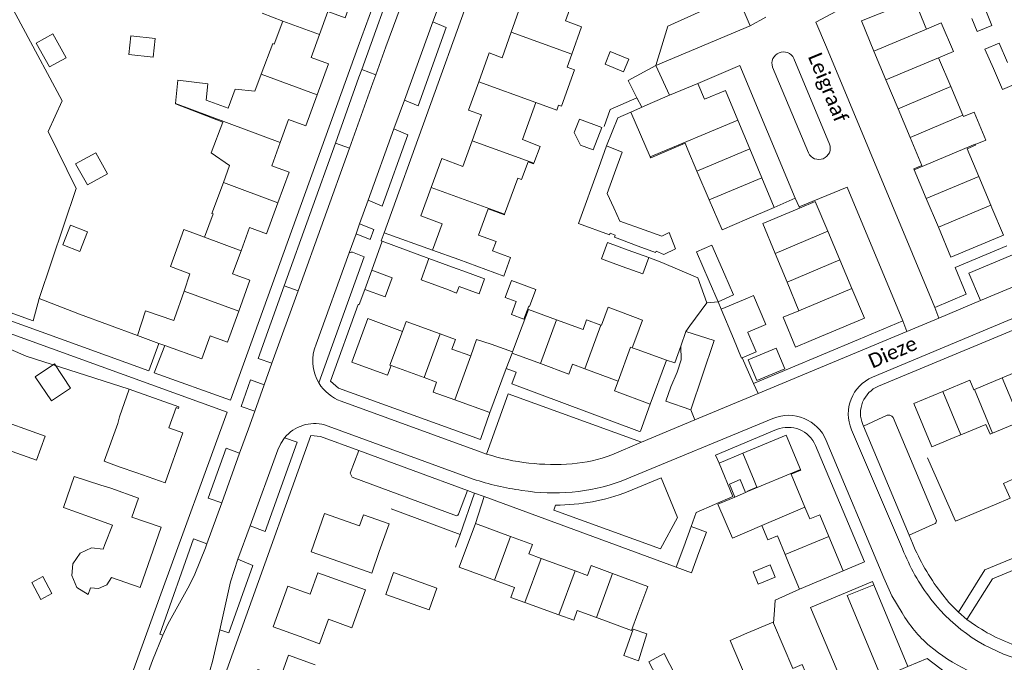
# Model space of a CAD drawing. Extents: x 177628 to 188968, y 384226 to 390673.
# Tile 116 of 256: x 183624 to 183794, y 385144 to 385255. Entities that reach past the tile are written whole.
import ezdxf

# ---------------------------------------------------------------- set-up
doc = ezdxf.new("R2010")
doc.units = 0
for name, color, linetype, lineweight in [('B01_D', 14, 'Continuous', 9), ('B01_F', 14, 'Continuous', 9), ('B01_T', 14, 'Continuous', 9), ('B02_F', 14, 'Continuous', 9), ('B02_T', 14, 'Continuous', 9), ('B07_D', 14, 'Continuous', 9), ('B11_F', 14, 'Continuous', 9), ('B11_S', 14, 'Continuous', 9), ('B14_F', 14, 'Continuous', 9), ('T03_F', 253, 'Continuous', 9), ('T04_F', 253, 'HAAG', 9), ('T04_T', 253, 'HAAG', 9), ('T05_F', 253, 'Continuous', 9), ('T05_T', 253, 'Continuous', 9), ('T22_D', 253, 'Continuous', 9), ('T22_T', 253, 'Continuous', 9), ('V00_F', 8, 'Continuous', 9), ('V00_T', 8, 'Continuous', 9), ('Z06', 7, 'Continuous', 9)]:
    doc.layers.add(name, color=color, linetype=linetype, lineweight=lineweight)
doc.styles.add('Legend', font='calibri.ttf')
doc.linetypes.add('HAAG', pattern='A,4,-1,[5,TOPOCAD.SHX,S=0.35,R=0,X=-0.35,Y=-0.35],-1', length=6)

msp = doc.modelspace()

# ---------------------------------------------------------------- linework, layer by layer
at = {"layer": 'B01_D', "linetype": 'Continuous'}
for points in [[(183675.96, 385252.23), (183677.397, 385256.193), (183680.399, 385255.116), (183682.365, 385260.498)], [(183675.553, 385241.796), (183677.499, 385247.123), (183674.502, 385248.21), (183675.96, 385252.23)], [(183669.14, 385233.53), (183670.588, 385237.509), (183673.588, 385236.418), (183675.553, 385241.796)], [(183668.76, 385223.1), (183670.695, 385228.424), (183667.679, 385229.513), (183669.14, 385233.53)], [(183662.367, 385214.821), (183663.818, 385218.815), (183666.802, 385217.712), (183668.76, 385223.1)], [(183661.967, 385204.377), (183663.908, 385209.717), (183660.909, 385210.806), (183662.367, 385214.821)], [(183661.967, 385204.377), (183660.017, 385199.011), (183657.021, 385200.091), (183655.562, 385196.106), (183649.181, 385198.409)], [(183650.74, 385202.73), (183650.878, 385203.112)], [(183794.093, 385192.832), (183798.902, 385194.835)], [(183783.793, 385190.463), (183788.474, 385192.413), (183789.156, 385190.775), (183789.284, 385190.828)], [(183789.284, 385190.828), (183794.093, 385192.832)], [(183786.435, 385182.792), (183781.914, 385180.908), (183778.8, 385188.383), (183783.793, 385190.463)], [(183704.831, 385158.344), (183700.139, 385160.072), (183702.932, 385167.654)], [(183702.932, 385167.654), (183709.001, 385165.418)], [(183709.001, 385165.418), (183712.8, 385164.019), (183712.195, 385162.377), (183714.278, 385161.61)], [(183714.278, 385161.61), (183720.159, 385159.443)], [(183720.159, 385159.443), (183722.303, 385158.653), (183722.933, 385160.363), (183726.671, 385158.986)], [(183726.671, 385158.986), (183732.74, 385156.75), (183731.034, 385152.12)]]:
    msp.add_lwpolyline(points, dxfattribs=at)
at = {"layer": 'B01_F', "linetype": 'Continuous'}
msp.add_lwpolyline([(183633.497, 385175.748), (183638.109, 385174.283)], dxfattribs=at)
at = {"layer": 'B01_T', "linetype": 'Continuous'}
for points in [[(183710.28, 385262.804), (183708.51, 385257.91), (183710.75, 385257.14), (183709.124, 385252.601)], [(183720.216, 385259.224), (183718.521, 385254.55)], [(183771.868, 385249.33), (183769.742, 385254.582), (183778.888, 385258.258), (183780.75, 385253.627)], [(183669.594, 385254.513), (183668.088, 385250.553), (183667.883, 385250.631), (183665.864, 385245.323)], [(183666.026, 385255.877), (183669.594, 385254.513)], [(183709.124, 385252.601), (183707.548, 385248.201), (183705.317, 385249.013), (183703.497, 385244.006)], [(183780.951, 385253.153), (183780.75, 385253.627)], [(183773.963, 385244.353), (183771.868, 385249.33)], [(183785.161, 385243.207), (183783.056, 385248.18)], [(183665.864, 385245.323), (183664.751, 385242.397), (183661.373, 385242.729), (183660.13, 385239.461)], [(183776.058, 385239.376), (183773.963, 385244.353)], [(183703.497, 385244.006), (183701.722, 385239.125), (183703.998, 385238.297), (183702.364, 385233.803)], [(183736.536, 385241.705), (183741.417, 385243.747)], [(183741.417, 385243.747), (183742.559, 385241.017), (183746.177, 385242.527), (183748.332, 385237.377)], [(183787.266, 385238.234), (183785.161, 385243.207)], [(183733.169, 385240.297), (183736.536, 385241.705)], [(183711.087, 385234.051), (183713.397, 385240.423)], [(183778.153, 385234.399), (183776.058, 385239.376)], [(183748.332, 385237.377), (183750.41, 385232.409)], [(183787.358, 385238.016), (183787.266, 385238.234)], [(183659.313, 385226.622), (183660.385, 385229.533), (183657.185, 385231.718), (183659.222, 385237.073)], [(183778.85, 385228.833), (183778.79, 385228.976), (183780.188, 385229.565), (183778.153, 385234.399)], [(183702.364, 385233.803), (183700.766, 385229.407), (183697.096, 385230.742), (183695.279, 385225.745)], [(183741.266, 385228.584), (183739.68, 385232.289)], [(183750.41, 385232.409), (183752.488, 385227.442)], [(183790.021, 385227.676), (183788.022, 385232.464), (183789.456, 385233.061), (183789.399, 385233.196)], [(183780.945, 385223.856), (183778.85, 385228.833)], [(183743.385, 385223.634), (183741.266, 385228.584)], [(183752.488, 385227.442), (183754.643, 385222.29)], [(183792.102, 385222.693), (183790.021, 385227.676)], [(183656.06, 385217.172), (183657.535, 385221.179), (183657.337, 385221.252), (183659.313, 385226.622)], [(183695.279, 385225.745), (183693.489, 385220.823), (183697.175, 385219.483), (183695.521, 385214.933)], [(183783.04, 385218.879), (183780.945, 385223.856)], [(183705.145, 385222.067), (183703.489, 385217.5)], [(183749.891, 385220.301), (183745.608, 385218.441), (183743.385, 385223.634)], [(183754.643, 385222.29), (183749.891, 385220.301)], [(183759, 385222.181), (183757.197, 385221.419)], [(183763.895, 385218.196), (183761.724, 385223.333), (183759, 385222.181)], [(183792.283, 385222.26), (183794.274, 385217.531), (183785.212, 385213.717), (183783.04, 385218.879)], [(183792.283, 385222.26), (183792.102, 385222.693)], [(183757.197, 385221.419), (183752.685, 385219.499), (183754.799, 385214.351)], [(183652.506, 385207.846), (183653.537, 385210.845), (183650.142, 385212.088), (183652.49, 385218.503), (183656.06, 385217.172)], [(183763.895, 385218.196), (183765.989, 385213.243)], [(183695.521, 385214.933), (183700.054, 385213.284)], [(183705.91, 385214.779), (183709.01, 385213.655), (183707.831, 385210.404), (183700.054, 385213.284)], [(183754.799, 385214.351), (183756.842, 385209.377)], [(183765.989, 385213.243), (183768.082, 385208.29)], [(183756.842, 385209.377), (183758.885, 385204.403)], [(183650.878, 385203.112), (183652.506, 385207.846)], [(183768.082, 385208.29), (183770.253, 385203.153), (183761.05, 385199.264)], [(183710.993, 385201.793), (183712.116, 385204.648), (183716.965, 385202.862)], [(183688.955, 385201.379), (183684.29, 385203.075), (183681.546, 385195.53), (183687.72, 385193.285), (183688.329, 385194.961)], [(183690.31, 385200.857), (183690.932, 385202.564), (183696.823, 385200.419)], [(183710.993, 385201.793), (183709.352, 385197.32)], [(183716.965, 385202.862), (183721.557, 385201.171), (183722.175, 385202.851), (183724.624, 385201.949)], [(183724.624, 385201.949), (183724.722, 385201.913)], [(183688.955, 385201.379), (183690.31, 385200.857)], [(183696.823, 385200.419), (183699.478, 385199.452), (183698.869, 385197.78), (183702.107, 385196.646)], [(183730.681, 385199.719), (183730.058, 385198.028)], [(183708.266, 385194.424), (183709.267, 385197.094)], [(183714.187, 385195.289), (183709.267, 385197.094)], [(183730.058, 385198.028), (183731.095, 385197.684)], [(183731.095, 385197.684), (183735.971, 385195.896)], [(183688.329, 385194.961), (183694.066, 385192.875)], [(183721.852, 385194.392), (183719.725, 385195.172), (183719.106, 385193.484), (183714.187, 385195.289)], [(183735.971, 385195.896), (183733.185, 385188.299)], [(183708.266, 385194.424), (183705.405, 385186.811)], [(183727.623, 385192.275), (183721.852, 385194.392)], [(183694.066, 385192.875), (183696.216, 385192.093), (183695.593, 385190.379), (183699.342, 385189.016)], [(183733.185, 385188.299), (183726.997, 385190.569), (183727.623, 385192.275)], [(183643.042, 385190.863), (183641.347, 385186.071)], [(183644.364, 385176.41), (183649.228, 385174.69), (183652.284, 385183.331), (183649.879, 385184.183), (183651.172, 385187.682), (183651.532, 385187.544), (183651.617, 385187.828), (183643.042, 385190.863)], [(183705.405, 385186.811), (183699.342, 385189.016)], [(183641.347, 385186.071), (183641.032, 385184.946)], [(183792.426, 385183.287), (183791.967, 385183.094), (183791.266, 385184.764), (183786.909, 385182.985)], [(183797.23, 385185.302), (183792.426, 385183.287)], [(183759.178, 385176.953), (183756.696, 385182.922), (183749.186, 385179.798)], [(183786.909, 385182.985), (183786.435, 385182.792)], [(183749.186, 385179.798), (183751.162, 385175.047)], [(183641.313, 385177.461), (183644.364, 385176.41)], [(183759.178, 385176.953), (183759.213, 385176.869), (183757.581, 385176.19), (183759.952, 385170.491)], [(183638.109, 385174.283), (183639.837, 385173.734)], [(183751.162, 385175.047), (183751.647, 385173.916), (183749.992, 385173.218), (183750.022, 385173.147)], [(183639.964, 385158.315), (183644.919, 385156.58), (183648.559, 385166.976), (183643.502, 385168.746), (183644.658, 385172.047), (183639.837, 385173.734)], [(183686.3, 385162.792), (183687.979, 385167.571), (183683.564, 385169.122), (183682.892, 385167.209), (183676.819, 385169.342), (183674.503, 385162.748), (183679.28, 385161.069)], [(183759.952, 385170.491), (183760.81, 385168.427), (183762.51, 385169.134), (183764.057, 385165.414)], [(183638.805, 385164.002), (183640.139, 385167.354), (183636.126, 385168.808)], [(183752.486, 385167.312), (183753.538, 385164.82), (183755.209, 385165.525), (183756.513, 385162.276)], [(183764.057, 385165.414), (183766.54, 385159.446)], [(183638.805, 385164.002), (183638.521, 385163.192)], [(183686.3, 385162.792), (183684.983, 385159.043)], [(183684.983, 385159.043), (183679.28, 385161.069)], [(183756.513, 385162.276), (183757.094, 385160.828)], [(183758.977, 385156.3), (183757.094, 385160.828)], [(183680.323, 385157.433), (183675.685, 385159.11), (183674.347, 385155.409), (183670.474, 385156.81), (183667.93, 385149.772), (183672.621, 385148.076)], [(183766.54, 385159.446), (183758.977, 385156.3)], [(183680.323, 385157.433), (183683.902, 385156.138)], [(183706.21, 385157.842), (183704.831, 385158.344)], [(183711.47, 385153.988), (183709.058, 385154.869), (183709.681, 385156.577), (183706.21, 385157.842)], [(183683.902, 385156.138), (183681.555, 385149.618), (183677.504, 385151.077), (183675.974, 385146.827), (183672.621, 385148.076)], [(183717.358, 385151.838), (183711.47, 385153.988)], [(183723.864, 385151.369), (183720.553, 385152.578), (183719.939, 385150.896), (183717.358, 385151.838)], [(183731.034, 385152.12), (183729.96, 385149.143), (183723.864, 385151.369)], [(183754.525, 385150.406), (183754.46, 385150.56), (183749.889, 385148.644)], [(183779.585, 385135.044), (183772.07, 385131.93), (183772.81, 385130.31), (183769.33, 385128.83), (183762.37, 385131.67), (183760.91, 385135.04), (183762.63, 385135.78), (183759.46, 385143.27), (183757.83, 385142.58), (183754.525, 385150.406)], [(183749.889, 385148.644), (183747.026, 385147.376), (183750.557, 385138.967)], [(183675.206, 385143.173), (183670.577, 385144.849), (183669.18, 385140.991), (183665.294, 385142.398), (183662.502, 385134.687), (183671.907, 385131.281), (183673.638, 385136.061)]]:
    msp.add_lwpolyline(points, dxfattribs=at)
at = {"layer": 'B02_F', "linetype": 'Continuous'}
for points in [[(183793.556, 385250.733), (183795.005, 385247.35)], [(183741.162, 385214.617), (183743.392, 385209.529)], [(183743.392, 385209.529), (183744.938, 385206)], [(183744.938, 385206), (183747.592, 385207.163)]]:
    msp.add_lwpolyline(points, dxfattribs=at)
at = {"layer": 'B02_T', "linetype": 'Continuous'}
for points in [[(183788.815, 385254.989), (183789.725, 385252.738), (183792.259, 385253.761), (183791.332, 385256.055)], [(183694.88, 385213.488), (183693.527, 385209.765), (183698.282, 385208.038)], [(183699.61, 385211.769), (183694.88, 385213.488)], [(183699.61, 385211.769), (183700.948, 385211.274)], [(183700.948, 385211.274), (183704.519, 385209.954), (183703.574, 385207.364), (183700.091, 385208.634)], [(183700.091, 385208.634), (183699.668, 385207.474), (183698.282, 385208.038)], [(183710.001, 385206.017), (183708.098, 385206.721), (183709.188, 385209.666), (183713.396, 385208.11)], [(183713.396, 385208.11), (183712.307, 385205.164), (183712.185, 385205.209)], [(183745.444, 385204.726), (183749.989, 385206.619)], [(183750.065, 385200.747), (183753.158, 385202.034), (183751.063, 385207.065), (183749.989, 385206.619)], [(183747.57, 385199.621), (183745.444, 385204.726)], [(183750.09, 385200.686), (183751.495, 385197.313), (183749.109, 385196.319)], [(183750.065, 385200.747), (183750.09, 385200.686)], [(183749.109, 385196.319), (183748.97, 385196.261), (183747.57, 385199.621)], [(183795.434, 385172.044), (183794.308, 385174.573), (183795.783, 385175.23)], [(183740.284, 385167.119), (183738.979, 385163.606)], [(183742.918, 385166.14), (183740.284, 385167.119)], [(183742.918, 385166.14), (183741.613, 385162.628)], [(183738.979, 385163.606), (183737.674, 385160.093)], [(183741.613, 385162.628), (183740.308, 385159.115)], [(183696.264, 385156.469), (183694.926, 385152.701), (183687.403, 385155.373), (183688.741, 385159.141), (183696.264, 385156.469)], [(183737.674, 385160.093), (183740.308, 385159.115)]]:
    msp.add_lwpolyline(points, dxfattribs=at)
at = {"layer": 'B07_D', "linetype": 'Continuous'}
for points in [[(183669.594, 385254.513), (183675.96, 385252.23)], [(183709.124, 385252.601), (183719.602, 385248.807)], [(183771.868, 385249.33), (183780.951, 385253.153)], [(183773.963, 385244.353), (183783.056, 385248.18)], [(183665.864, 385245.323), (183675.553, 385241.796)], [(183703.497, 385244.006), (183713.397, 385240.423)], [(183776.058, 385239.376), (183785.161, 385243.207)], [(183651.026, 385240.277), (183669.14, 385233.53)], [(183748.332, 385237.377), (183733.182, 385231.04)], [(183778.153, 385234.399), (183787.266, 385238.234)], [(183702.364, 385233.803), (183713.028, 385229.94)], [(183750.41, 385232.409), (183741.266, 385228.584)], [(183778.85, 385228.833), (183789.371, 385233.261), (183789.399, 385233.196)], [(183752.488, 385227.442), (183743.385, 385223.634)], [(183790.021, 385227.676), (183780.945, 385223.856)], [(183668.76, 385223.1), (183659.313, 385226.622)], [(183695.279, 385225.745), (183707.986, 385221.133)], [(183792.102, 385222.693), (183783.04, 385218.879)], [(183662.367, 385214.821), (183656.06, 385217.172)], [(183763.895, 385218.196), (183754.799, 385214.351)], [(183765.989, 385213.243), (183756.842, 385209.377)], [(183652.506, 385207.846), (183661.967, 385204.377)], [(183768.082, 385208.29), (183758.885, 385204.403)], [(183714.187, 385195.289), (183716.965, 385202.862)], [(183721.852, 385194.392), (183724.624, 385201.949)], [(183688.329, 385194.961), (183688.126, 385195.018), (183690.31, 385200.857)], [(183694.066, 385192.875), (183696.823, 385200.419)], [(183727.623, 385192.275), (183729.768, 385198.124), (183730.058, 385198.028)], [(183699.342, 385189.016), (183702.107, 385196.646)], [(183709.352, 385197.32), (183709.267, 385197.094)], [(183797.23, 385185.302), (183794.093, 385192.832)], [(183786.909, 385182.985), (183783.793, 385190.463)], [(183792.426, 385183.287), (183789.284, 385190.828)], [(183759.178, 385176.953), (183750.022, 385173.147)], [(183747.841, 385172.198), (183749.684, 385172.992)], [(183759.952, 385170.491), (183752.486, 385167.312)], [(183709.001, 385165.418), (183706.21, 385157.842)], [(183764.057, 385165.414), (183756.513, 385162.276)], [(183714.278, 385161.61), (183711.47, 385153.988)], [(183720.159, 385159.443), (183717.358, 385151.838)], [(183726.671, 385158.986), (183723.864, 385151.369)]]:
    msp.add_lwpolyline(points, dxfattribs=at)
at = {"layer": 'B11_F', "linetype": 'Continuous'}
msp.add_lwpolyline([(183649.181, 385198.409), (183648.168, 385198.781), (183644.46, 385200.143), (183645.847, 385204.399), (183650.74, 385202.73)], dxfattribs=at)
at = {"layer": 'B11_S', "linetype": 'Continuous'}
for points in [[(183718.521, 385254.55), (183721.301, 385253.556), (183719.602, 385248.807)], [(183783.056, 385248.18), (183785.644, 385249.276), (183783.539, 385254.249), (183780.951, 385253.153)], [(183719.602, 385248.807), (183718.795, 385246.549)], [(183713.397, 385240.423), (183716.987, 385239.139), (183717.288, 385239.982), (183717.798, 385239.799), (183720.051, 385246.1), (183718.795, 385246.549)], [(183660.13, 385239.461), (183656.344, 385240.843), (183656.604, 385243.676), (183651.433, 385244.31), (183651.026, 385240.277)], [(183651.026, 385240.277), (183651.019, 385240.211), (183659.222, 385237.073)], [(183729.822, 385238.789), (183733.169, 385240.297)], [(183733.182, 385231.04), (183729.822, 385238.789)], [(183787.358, 385238.016), (183789.213, 385238.79), (183791.229, 385233.96), (183789.399, 385233.196)], [(183711.087, 385234.051), (183714.118, 385232.834), (183713.028, 385229.94)], [(183736.535, 385232.253), (183733.262, 385230.856), (183733.182, 385231.04)], [(183736.535, 385232.253), (183739.201, 385233.408), (183739.68, 385232.289)], [(183713.028, 385229.94), (183712.99, 385229.838), (183712.07, 385230.206), (183710.92, 385227.123), (183710.266, 385227.356), (183707.986, 385221.133)], [(183707.986, 385221.133), (183707.95, 385221.034), (183705.145, 385222.067)], [(183703.489, 385217.5), (183706.504, 385216.402), (183705.91, 385214.779)], [(183730.681, 385199.719), (183731.811, 385202.787), (183725.9, 385205.025), (183724.722, 385201.913)], [(183761.05, 385199.264), (183758.316, 385198.141), (183756.197, 385203.299), (183758.885, 385204.403)], [(183705.639, 385198.632), (183703.115, 385199.486), (183702.107, 385196.646)], [(183709.352, 385197.32), (183705.639, 385198.632)], [(183641.032, 385184.946), (183638.692, 385178.398), (183641.313, 385177.461)], [(183633.497, 385175.748), (183631.664, 385170.425), (183636.126, 385168.808)], [(183750.022, 385173.147), (183749.684, 385172.992)], [(183747.841, 385172.198), (183744.884, 385170.994), (183747.412, 385165.095), (183752.486, 385167.312)], [(183638.521, 385163.192), (183636.506, 385163.411), (183634.535, 385162.532), (183633.25, 385160.642), (183633.106, 385158.639), (183633.955, 385156.551), (183635.904, 385155.334), (183636.311, 385156.535), (183637.696, 385156.403), (183639.144, 385157.051), (183639.964, 385158.315)]]:
    msp.add_lwpolyline(points, dxfattribs=at)
at = {"layer": 'B14_F', "linetype": 'Continuous'}
for points in [[(183629.238, 385246.596), (183632.093, 385248.187), (183629.793, 385252.315), (183626.938, 385250.724), (183629.238, 385246.596)], [(183647.148, 385248.287), (183647.513, 385251.502), (183643.297, 385251.981), (183642.932, 385248.766), (183647.148, 385248.287)], [(183728.559, 385245.766), (183729.458, 385247.969), (183726.272, 385249.27), (183725.373, 385247.067), (183728.559, 385245.766)], [(183793.556, 385250.733), (183791.1, 385249.661), (183792.559, 385246.32)], [(183792.559, 385246.32), (183794.136, 385242.707), (183796.543, 385243.758)], [(183724.805, 385236.132), (183723.32, 385232.259), (183721.112, 385233.087), (183720.026, 385235.233), (183720.951, 385237.555), (183724.805, 385236.132)], [(183724.254, 385229.216), (183725.595, 385232.944)], [(183725.595, 385232.944), (183728.331, 385231.881), (183726.991, 385228.231)], [(183633.759, 385229.823), (183637.233, 385231.764), (183639.263, 385228.132), (183635.789, 385226.191), (183633.759, 385229.823)], [(183720.775, 385219.542), (183724.254, 385229.216)], [(183726.991, 385228.231), (183725.705, 385224.728), (183726.868, 385222.231)], [(183726.868, 385222.231), (183727.936, 385219.939), (183732.143, 385218.427)], [(183631.526, 385215.836), (183634.507, 385214.686), (183635.826, 385218.104), (183632.845, 385219.254), (183631.526, 385215.836)], [(183731.078, 385215.622), (183727.003, 385217.17), (183727.105, 385217.49), (183726.229, 385217.847), (183726.137, 385217.571), (183720.775, 385219.542)], [(183732.143, 385218.427), (183735.186, 385217.334), (183736.477, 385217.943), (183737.57, 385215.14), (183735.527, 385214.19), (183734.191, 385214.731), (183734.082, 385214.482), (183731.078, 385215.622)], [(183728.347, 385212.099), (183724.754, 385213.396), (183725.779, 385216.233), (183729.386, 385214.931)], [(183746.061, 385210.657), (183743.816, 385215.78), (183741.162, 385214.617)], [(183732.926, 385213.654), (183731.901, 385210.817), (183728.347, 385212.099)], [(183729.386, 385214.931), (183732.926, 385213.654)], [(183683.767, 385208.134), (183684.998, 385211.441)], [(183684.998, 385211.441), (183688.545, 385210.121), (183687.314, 385206.814), (183683.767, 385208.134)], [(183747.592, 385207.163), (183746.061, 385210.657)], [(183712.185, 385205.209), (183711.328, 385202.954), (183709.152, 385203.781), (183710.001, 385206.017)], [(183750.143, 385195.948), (183751.618, 385192.394), (183756.462, 385194.404), (183754.987, 385197.958), (183750.143, 385195.948)], [(183629.554, 385188.848), (183632.863, 385191.059), (183630.071, 385195.238), (183626.762, 385193.027), (183629.554, 385188.848)], [(183626.987, 385178.566), (183628.485, 385182.765), (183619.135, 385186.099), (183618.649, 385184.739), (183615.425, 385185.891), (183614.25, 385182.599), (183615.914, 385182.004), (183616.125, 385182.595), (183617.758, 385182.013), (183617.708, 385181.873), (183626.987, 385178.566)], [(183749.684, 385172.992), (183748.761, 385175.235), (183746.875, 385174.452), (183747.841, 385172.198)], [(183750.968, 385159.288), (183751.834, 385157.165), (183754.768, 385158.362), (183753.902, 385160.485), (183750.968, 385159.288)], [(183627.727, 385154.51), (183629.636, 385155.52), (183628.089, 385158.445), (183626.18, 385157.435), (183627.727, 385154.51)], [(183732.564, 385148.537), (183730.238, 385149.378), (183728.584, 385144.803)], [(183732.564, 385148.537), (183731.168, 385143.869)], [(183731.168, 385143.869), (183728.584, 385144.803)], [(183734.898, 385139.954), (183737.552, 385141.353), (183735.56, 385145.136), (183732.906, 385143.737), (183734.898, 385139.954)]]:
    msp.add_lwpolyline(points, dxfattribs=at)
at = {"layer": 'T03_F', "linetype": 'Continuous'}
for points in [[(183732.926, 385213.654), (183735.161, 385212.751)], [(183611.557, 385208.04), (183626.417, 385202.675)], [(183688.341, 385170.189), (183700.307, 385165.759)], [(183700.307, 385165.759), (183699.494, 385163.526)]]:
    msp.add_lwpolyline(points, dxfattribs=at)
at = {"layer": 'T04_F', "linetype": 'HAAG'}
for points in [[(183627.439, 385206.557), (183633.841, 385225.555), (183629.016, 385235.439), (183631.424, 385240.722), (183611.117, 385278.508), (183624.579, 385285.876), (183617.158, 385304.583)], [(183735.161, 385212.751), (183741.434, 385210.149), (183742.988, 385205.781)], [(183626.417, 385202.675), (183627.439, 385206.557)], [(183627.439, 385206.557), (183634.439, 385203.824)], [(183742.988, 385205.781), (183740, 385201.84)], [(183634.439, 385203.824), (183644.46, 385200.143)], [(183616.415, 385200.395), (183625.191, 385196.574)], [(183625.191, 385196.574), (183643.042, 385190.863)], [(183792.72, 385170.893), (183786.004, 385168.039), (183781.166, 385179.012)]]:
    msp.add_lwpolyline(points, dxfattribs=at)
at = {"layer": 'T04_T', "linetype": 'HAAG'}
msp.add_lwpolyline([(183648.521, 385155.423), (183642.022, 385137.562)], dxfattribs=at)
at = {"layer": 'T05_F', "linetype": 'Continuous'}
for points in [[(183734.16, 385246.82), (183736.218, 385253.632), (183745.468, 385257.775)], [(183730.858, 385241.265), (183729.334, 385244.234), (183734.16, 385246.82)], [(183725.189, 385236.321), (183726.231, 385239.224), (183730.858, 385241.265)], [(183725.595, 385232.944), (183727.572, 385237.775), (183729.822, 385238.789)], [(183684.998, 385211.441), (183686.792, 385216.454)], [(183686.792, 385216.454), (183694.88, 385213.488)], [(183683.767, 385208.134), (183682.792, 385205.493)], [(183745.444, 385204.726), (183744.938, 385206)], [(183749.109, 385196.319), (183751.059, 385191.85)], [(183795.434, 385172.044), (183792.72, 385170.893)]]:
    msp.add_lwpolyline(points, dxfattribs=at)
at = {"layer": 'T05_T', "linetype": 'Continuous'}
for points in [[(183769.221, 385199.474), (183751.059, 385191.85)], [(183745.09, 385178.08), (183749.186, 385179.798)], [(183740.284, 385167.119), (183741.1, 385169.52), (183747.46, 385172.29), (183745.09, 385178.08)]]:
    msp.add_lwpolyline(points, dxfattribs=at)
at = {"layer": 'T22_D', "linetype": 'Continuous'}
for points in [[(183730.858, 385241.265), (183731.698, 385239.634)], [(183744.938, 385206), (183742.988, 385205.781)]]:
    msp.add_lwpolyline(points, dxfattribs=at)
at = {"layer": 'T22_T', "linetype": 'Continuous'}
for points in [[(183758.273, 385223.921), (183758.92, 385222.38)], [(183686.622, 385216.516), (183687.123, 385217.903)], [(183702.765, 385172.912), (183704.436, 385172.298)], [(183754.81, 385154.39), (183754.686, 385152.654)]]:
    msp.add_lwpolyline(points, dxfattribs=at)
at = {"layer": 'V00_F', "linetype": 'Continuous'}
for points in [[(183689.426, 385263.373), (183683.252, 385246.139)], [(183748.255, 385258.895), (183750.477, 385253.709)], [(183695.546, 385254.393), (183697.856, 385253.416)], [(183683.252, 385246.139), (183682.774, 385244.804)], [(183683.252, 385246.139), (183685.701, 385245.248)], [(183678.7, 385233.43), (183682.774, 385244.804)], [(183690.652, 385240.881), (183692.993, 385239.851)], [(183688.839, 385235.875), (183691.209, 385234.865)], [(183669.858, 385208.747), (183678.7, 385233.43)], [(183681.129, 385232.56), (183678.7, 385233.43)], [(183754.643, 385222.29), (183758.273, 385223.921)], [(183686.799, 385222.541), (183684.373, 385223.544)], [(183758.92, 385222.38), (183759, 385222.181)], [(183844.568, 385221.329), (183847.175, 385214.803), (183835.191, 385191.451), (183821.124, 385185.831), (183815.967, 385170.283), (183815.839, 385169.814), (183791.087, 385159.613), (183786.492, 385152.298)], [(183685.348, 385218.487), (183682.889, 385219.447)], [(183682.268, 385217.732), (183684.727, 385216.752)], [(183695.521, 385214.933), (183687.123, 385217.903)], [(183686.792, 385216.454), (183686.622, 385216.516)], [(183683.652, 385213.748), (183681.643, 385214.566), (183681.413, 385214.566), (183681.08, 385214.452)], [(183669.858, 385208.747), (183665.362, 385196.197), (183667.724, 385195.349)], [(183672.242, 385207.891), (183669.858, 385208.747)], [(183782.4, 385204.99), (183783.109, 385203.171)], [(183776.86, 385202.68), (183777.576, 385200.859)], [(183744.264, 385199.285), (183739.31, 385200.83)], [(183646.427, 385194.049), (183648.168, 385198.781)], [(183649.181, 385198.409), (183647.342, 385193.719)], [(183738.448, 385198.317), (183738.511, 385195.959), (183737.829, 385193.81), (183736.761, 385191.276), (183735.87, 385188.769), (183740.222, 385187.301)], [(183666.39, 385191.645), (183664.034, 385192.489), (183662.387, 385187.892)], [(183840.862, 385134.876), (183845.645, 385162.721), (183845.635, 385165.59), (183844.797, 385168.112), (183835.958, 385189.708), (183822.652, 385184.392), (183817.789, 385169.732), (183817.502, 385168.681), (183817.046, 385168.253), (183792.375, 385158.085), (183787.957, 385151.054)], [(183662.387, 385187.892), (183664.735, 385187.051)], [(183770.075, 385184.473), (183774.173, 385186.359), (183774.609, 385186.4), (183774.969, 385186.23), (183775.202, 385185.965), (183782.696, 385168.084), (183782.566, 385167.749), (183782.455, 385167.627), (183777.958, 385165.644)], [(183662.129, 385179.815), (183659.794, 385180.653), (183656.709, 385172.043), (183659.03, 385171.211)], [(183701.537, 385173.363), (183700.024, 385169.253), (183699.858, 385169.088), (183699.638, 385168.957), (183681.598, 385175.647), (183681.229, 385176.319), (183682.73, 385180.269)], [(183700.307, 385165.759), (183702.765, 385172.912)], [(183702.932, 385167.654), (183704.436, 385172.298)], [(183663.928, 385167.215), (183666.536, 385166.237)], [(183648.857, 385148.34), (183648.339, 385148.513), (183654.175, 385164.968), (183656.481, 385164.136)], [(183664.439, 385160.384), (183661.81, 385161.442)], [(183777.76, 385142.89), (183773.168, 385140.943), (183767.244, 385155.166), (183771.878, 385157.034)]]:
    msp.add_lwpolyline(points, dxfattribs=at)
at = {"layer": 'V00_T', "linetype": 'Continuous'}
for points in [[(183758.894, 385322.063), (183716.45, 385299.15), (183687.123, 385217.903)], [(183695.132, 385272.571), (183694.184, 385269.033), (183693.11, 385265.532), (183687.441, 385250.08), (183685.701, 385245.248)], [(183647.342, 385193.719), (183660.55, 385188.95), (183682.614, 385250.106), (183685.19, 385257.058), (183687.621, 385264.062)], [(183695.546, 385254.393), (183697.206, 385258.916)], [(183768.853, 385258.114), (183761.82, 385254.33), (183763.664, 385250.007), (183782.4, 385204.99)], [(183690.652, 385240.881), (183695.546, 385254.393)], [(183753.202, 385255.2), (183750.477, 385253.709)], [(183692.993, 385239.851), (183697.856, 385253.416)], [(183750.477, 385253.709), (183734.16, 385246.82)], [(183764.21, 385233.25), (183758.029, 385248.071)], [(183734.16, 385246.82), (183736.536, 385241.705)], [(183741.417, 385243.747), (183748.66, 385246.83), (183758.273, 385223.921)], [(183754.35, 385246.56), (183760.555, 385231.76)], [(183685.701, 385245.248), (183685.192, 385243.835)], [(183681.129, 385232.56), (183685.192, 385243.835)], [(183688.839, 385235.875), (183690.652, 385240.881)], [(183684.373, 385223.544), (183688.839, 385235.875)], [(183686.799, 385222.541), (183691.209, 385234.865)], [(183672.242, 385207.891), (183681.129, 385232.56)], [(183832.741, 385229.535), (183788.29, 385210.93), (183790.315, 385206.182)], [(183758.92, 385222.38), (183767.23, 385225.83), (183776.86, 385202.68)], [(183834.628, 385224.697), (183790.315, 385206.182)], [(183682.889, 385219.447), (183684.373, 385223.544)], [(183843.276, 385222.914), (183771.628, 385192.953)], [(183598.312, 385221.584), (183611.685, 385204.35), (183659.97, 385186.89), (183648.521, 385155.423)], [(183772.653, 385191.372), (183843.88, 385221.02), (183844.568, 385221.329)], [(183682.268, 385217.732), (183682.889, 385219.447)], [(183681.08, 385214.452), (183682.268, 385217.732)], [(183684.727, 385216.752), (183685.348, 385218.487)], [(183782.4, 385204.99), (183787.87, 385207.29), (183785.95, 385211.93), (183794.891, 385215.669)], [(183675.359, 385198.657), (183681.08, 385214.452)], [(183675.85, 385191.946), (183683.652, 385213.748)], [(183611.557, 385208.04), (183613.08, 385206.09), (183646.427, 385194.049)], [(183667.724, 385195.349), (183672.242, 385207.891)], [(183705.405, 385186.811), (183703.78, 385182.15), (183679.25, 385191.07), (183677.87, 385192.27), (183682.659, 385205.538), (183682.792, 385205.493)], [(183790.315, 385206.182), (183783.109, 385203.171)], [(183740, 385201.84), (183739.31, 385200.83)], [(183776.86, 385202.68), (183769.221, 385199.474)], [(183783.109, 385203.171), (183777.576, 385200.859)], [(183739.31, 385200.83), (183738.448, 385198.317)], [(183777.576, 385200.859), (183751.832, 385190.102)], [(183738.448, 385198.317), (183737.45, 385195.41), (183735.971, 385195.896)], [(183744.264, 385199.285), (183740.222, 385187.301)], [(183666.39, 385191.645), (183667.724, 385195.349)], [(183708.266, 385194.424), (183709.95, 385193.79), (183709.21, 385191.8), (183731.336, 385183.572), (183731.469, 385183.627)], [(183664.735, 385187.051), (183666.39, 385191.645)], [(183751.059, 385191.85), (183751.832, 385190.102)], [(183704.841, 385179.656), (183708.6, 385190.05), (183731.676, 385181.68)], [(183751.832, 385190.102), (183740.912, 385185.539)], [(183679.68, 385188.8), (183703.296, 385180.187), (183704.841, 385179.656)], [(183731.469, 385183.627), (183733.185, 385188.299)], [(183663.64, 385184.011), (183664.735, 385187.051)], [(183740.222, 385187.301), (183740.912, 385185.539)], [(183676.826, 385184.726), (183702.54, 385175.325)], [(183728.159, 385174.973), (183754.382, 385185.814)], [(183740.912, 385185.539), (183731.676, 385181.68)], [(183769.946, 385184.782), (183770.075, 385184.473)], [(183770.075, 385184.473), (183777.958, 385165.644)], [(183651.939, 385120.159), (183674.46, 385182.87), (183676.11, 385182.7), (183682.73, 385180.269)], [(183662.129, 385179.815), (183663.64, 385184.011)], [(183755.038, 385183.869), (183744.46, 385179.44), (183745.09, 385178.08)], [(183776.85, 385163.23), (183768.001, 385183.861)], [(183669.919, 385182.465), (183672.07, 385181.68), (183666.536, 385166.237)], [(183668.75, 385180.36), (183669.24, 385181.465), (183669.919, 385182.465)], [(183731.676, 385181.68), (183726.53, 385179.53)], [(183766.54, 385159.446), (183770.23, 385160.99), (183761.797, 385181.1)], [(183763.638, 385181.997), (183773.575, 385158.24)], [(183659.03, 385171.211), (183662.129, 385179.815)], [(183663.928, 385167.215), (183668.75, 385180.36)], [(183682.73, 385180.269), (183701.537, 385173.363)], [(183729.333, 385173.168), (183735.08, 385175.53), (183737.9, 385168.65), (183734.95, 385163.229), (183716.49, 385169.95), (183716.79, 385170.83)], [(183701.537, 385173.363), (183702.765, 385172.912)], [(183656.481, 385164.136), (183659.03, 385171.211)], [(183704.436, 385172.298), (183737.674, 385160.093)], [(183661.81, 385161.442), (183663.928, 385167.215)], [(183656.481, 385164.136), (183656.23, 385163.44), (183654.38, 385158.9), (183653.448, 385156.971), (183649.69, 385150.224), (183648.857, 385148.34)], [(183777.958, 385165.644), (183778.551, 385164.228)], [(183658.683, 385149.241), (183660.55, 385157.54), (183661.81, 385161.442)], [(183664.439, 385160.384), (183660.27, 385148.75), (183658.683, 385149.241)], [(183771.878, 385157.034), (183771.63, 385157.63), (183760.92, 385153.12), (183767.4, 385137.73), (183771.254, 385136.186), (183784.49, 385141.72), (183781.08, 385144.28), (183777.76, 385142.89)], [(183773.575, 385158.24), (183774.994, 385155.119), (183776.754, 385152.176)], [(183758.977, 385156.3), (183754.81, 385154.39)], [(183771.878, 385157.034), (183777.76, 385142.89)], [(183783.391, 385155.8), (183784.853, 385153.971), (183786.492, 385152.298)], [(183754.686, 385152.654), (183754.525, 385150.406)], [(183786.492, 385152.298), (183787.957, 385151.054)], [(183787.957, 385151.054), (183789.465, 385149.973)], [(183649.708, 385122.142), (183657.053, 385142.371), (183657.45, 385143.769), (183658.683, 385149.241)], [(183639.353, 385122.645), (183647.04, 385143.94), (183648.857, 385148.34)]]:
    msp.add_lwpolyline(points, dxfattribs=at)
for centre, radius, start, end in [((183756.229, 385247.219), 1.991, 25.33689, 199.31994), ((183762.359, 385232.563), 1.975, 204.01086, 20.34672), ((183682.209, 385195.785), 7.428, 157.25249, 211.11652), ((183682.21, 385195.784), 7.428, 211.11025, 250.0897), ((183774.369, 385186.59), 6.928, 113.30725, 203.19645), ((183774.589, 385186.726), 5.034, 112.62233, 202.71451), ((183757.092, 385179.255), 7.097, 22.72561, 112.45373), ((183675.143, 385178.187), 6.752, 75.56449, 140.68714), ((183757.031, 385179.101), 5.168, 22.75513, 112.6894), ((183716.439, 385215.865), 38.021, 252.23951, 274.8492), ((183717.958, 385201.533), 23.614, 274.11707, 291.28611), ((183717.324, 385219.933), 46.994, 251.66322, 262.23245), ((183716.508, 385206.955), 34.038, 260.64109, 290.01645), ((183716.935, 385204.866), 34.036, 269.75575, 291.36163), ((183815.367, 385179.767), 39.961, 202.88295, 216.85251), ((183809.32, 385175.825), 34.828, 201.20142, 217.61952), ((183805.323, 385172.707), 29.758, 217.56241, 255.45384), ((183796.722, 385163.924), 23.167, 210.46967, 228.8238), ((183807.045, 385176.963), 32.21, 236.92219, 253.70882), ((183804.546, 385175.064), 36.732, 231.07959, 255.46999)]:
    msp.add_arc(centre, radius, start, end, dxfattribs=at)

# ---------------------------------------------------------------- texts
at = {"layer": 'Z06', "linetype": 'Continuous', "style": 'Legend'}
for s, rotation, p in [('Leigraaf', 292.38637, (183760.423, 385248.406)), ('Dieze', 23.38664, (183771.614, 385194.412))]:
    msp.add_text(s, height=2.5, rotation=rotation, dxfattribs=at).set_placement(p)

doc.saveas('drawing.dxf')
